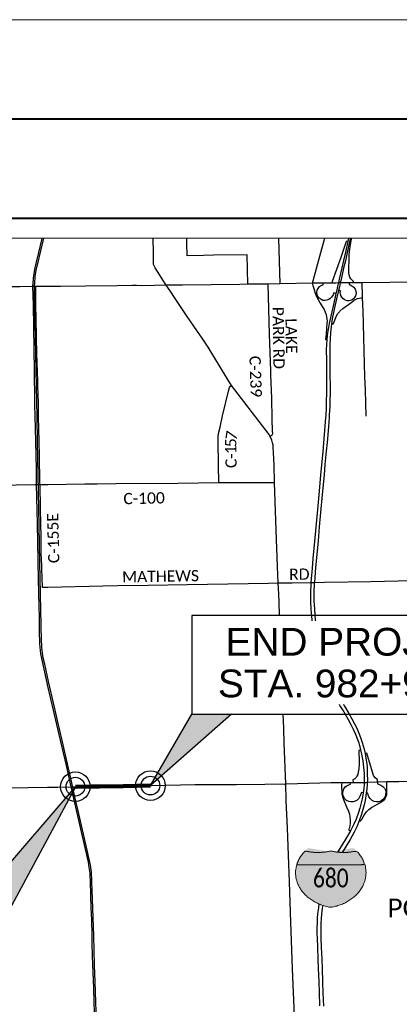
# Paper-space layout 'Title Sheet' of a CAD drawing. Header units: feet. Extents: x 0 to 34, y 0 to 22.
# Tile 15 of 47: x 5.8 to 7.7, y 17 to 22. Entities that reach past the tile are written whole.
import ezdxf
from ezdxf.enums import TextEntityAlignment as Align

# ---------------------------------------------------------------- set-up
doc = ezdxf.new("R2010")
doc.units = ezdxf.units.FT
doc.header["$MEASUREMENT"] = 0
for name, pattern in [('DGN Style 3', [25.340844, 18.100603, -7.240241]), ('OhDOT_USTN3', [0.22, 0.165, -0.055]), ('rr2', [0])]:
    doc.linetypes.add(name, pattern=pattern)
for name, color, linetype in [('GM_X_Corporation_Text', 7, 'Continuous'), ('GM_X_County_Road', 3, 'Continuous'), ('GM_X_County_Road_Text', 3, 'Continuous'), ('GM_X_Interchange_Ramps', 1, 'Continuous'), ('GM_X_Interstate_Location', 7, 'Continuous'), ('GM_X_Interstate_Route', 1, 'Continuous'), ('GM_X_Interstate_Shield', 7, 'Continuous'), ('GM_X_Rail_Line', 7, 'rr2'), ('GM_X_State_Route', 1, 'Continuous'), ('GM_X_Unincorporated', 1, 'Continuous'), ('GM_X_Unincorporated_Location', 2, 'Continuous'), ('GM_X_US_Route', 1, 'Continuous'), ('SH_Border', 7, 'Continuous'), ('SH_Data', 7, 'Continuous'), ('SH_Text', 7, 'Continuous')]:
    doc.layers.add(name, color=color, linetype=linetype)
doc.layers.add('SH_Cut_Line', color=7, linetype='OhDOT_USTN3', plot=False)
doc.styles.add('Masked Slanted-Normal LS 0.50', font='ISO_FONTRIGHT.shx', dxfattribs={"height": 0.14})
doc.styles.add('Style-Calibri Light', font='calibril.ttf')

# ---------------------------------------------------------------- blocks, each defined once
blk = doc.blocks.new('Unicorp')
at = {"layer": 'GM_X_Unincorporated'}
for radius in [393, 249]:
    blk.add_circle((0, 0), radius, dxfattribs=at)

psp = doc.layouts.new('Title Sheet')

# ---------------------------------------------------------------- hatches: boundary and pattern name
at = {"layer": 'GM_X_Interstate_Shield', "linetype": 'Continuous', "lineweight": 0, "extrusion": (0, 0, -1)}
h = psp.add_hatch(color=1, dxfattribs=at)
edge = h.paths.add_edge_path()
edge.add_ellipse((-7.4133, 17.7015), major_axis=(-0.2219, 0), ratio=0.8, start_angle=193.2104, end_angle=218.331)
edge.add_ellipse((-7.304, 17.9814), major_axis=(-0.2219, 0), ratio=0.8, start_angle=73.0091, end_angle=106.9909, ccw=False)
edge.add_ellipse((-7.4337, 17.9814), major_axis=(-0.2219, 0), ratio=0.8, start_angle=73.0091, end_angle=106.9909, ccw=False)
edge.add_ellipse((-7.3245, 17.7015), major_axis=(-0.2219, 0), ratio=0.8, start_angle=321.669, end_angle=346.7896)
edge.add_line((-7.5405, 17.7421), (-7.1972, 17.7421))
at = {"layer": 'GM_X_Interstate_Shield', "lineweight": 0}
h = psp.add_hatch(color=5, dxfattribs=at)
edge = h.paths.add_edge_path()
edge.add_ellipse((7.4133, 17.7015), major_axis=(0.2219, 0), ratio=0.8, start_angle=166.7896, end_angle=258.463)
edge.add_ellipse((7.3245, 17.7015), major_axis=(0.2219, 0), ratio=0.8, start_angle=281.537, end_angle=373.2104)
edge.add_line((7.5405, 17.7421), (7.1972, 17.7421))
at = {"layer": 'SH_Text'}
psp.add_hatch(color=256, dxfattribs=at).paths.add_polyline_path([(6.8683, 18.5003), (6.4591, 18.1409), (6.6683, 18.5003)])
at = {"layer": 'SH_Text', "extrusion": (0, 0, -1)}
psp.add_hatch(color=256, dxfattribs=at).paths.add_polyline_path([(-5.5481, 17.5171), (-6.0806, 18.1354), (-5.7481, 17.5171)])

# ---------------------------------------------------------------- linework, layer by layer
at = {"layer": 'GM_X_County_Road', "ltscale": 0.002}
for p, q in [((7.1139, 20.6696), (7.107, 20.9)), ((6.9509, 20.6674), (6.9472, 20.8155)), ((7.5261, 20.6741), (7.5275, 20.6082)), ((5.875, 20.1668), (5.8743, 20.2145)), ((5.6287, 19.6541), (5.8753, 19.6576)), ((5.9022, 19.658), (5.902, 19.6679)), ((7.04, 19.6679), (7.0848, 19.6678)), ((5.9095, 19.2651), (5.9102, 19.234)), ((7.055, 19.1614), (7.1039, 19.1623)), ((7.1039, 19.1623), (7.1747, 19.1632)), ((6.06, 18.1351), (6.0352, 18.2425))]:
    psp.add_line(p, q, dxfattribs=at)
at = {"layer": 'GM_X_County_Road', "ltscale": 0.002, "flags": 128}
for points in [[(5.8665, 20.6553), (5.8688, 20.6925), (5.8698, 20.7005), (5.8709, 20.7083), (5.8745, 20.7316), (5.8783, 20.7508), (5.8815, 20.7652), (5.8963, 20.8269), (5.9112, 20.8909), (5.9134, 20.9)], [(6.5387, 20.6623), (6.4835, 20.7503), (6.4754, 20.7664), (6.4741, 20.8541), (6.4737, 20.8687), (6.4729, 20.9)], [(6.6452, 20.8106), (6.6431, 20.8719), (6.6428, 20.9)], [(7.276, 20.6719), (7.3232, 20.8451), (7.3383, 20.9)], [(6.9472, 20.8155), (6.7767, 20.8132), (6.7262, 20.8123), (6.6452, 20.8106)], [(5.8743, 20.2145), (5.8741, 20.2287), (5.8695, 20.5635), (5.8665, 20.6553)], [(5.8847, 20.4115), (5.8832, 20.4841), (5.8808, 20.5692), (5.8816, 20.6554)], [(7.1006, 19.2425), (7.0986, 19.2927), (7.0953, 19.381), (7.0848, 19.6678), (7.0825, 19.756), (7.0801, 19.8198), (7.0788, 19.8423), (7.0774, 19.8568), (7.0756, 19.8683), (7.0711, 19.8819), (7.0622, 19.9029), (7.0577, 19.9099), (7.0418, 19.9325), (6.8688, 20.1569), (6.846, 20.1917), (6.7495, 20.3497), (6.72, 20.3958), (6.6938, 20.434), (6.6443, 20.5053), (6.5813, 20.6), (6.5615, 20.6294), (6.5387, 20.6623)], [(7.0665, 20.2305), (7.0598, 20.4154), (7.0531, 20.6682)], [(7.5275, 20.6082), (7.5277, 20.5988), (7.5304, 20.5326), (7.5325, 20.4662), (7.5343, 20.4004), (7.5361, 20.3337), (7.5378, 20.2668), (7.5392, 20.201), (7.5416, 20.1348), (7.5432, 20.0684), (7.5456, 20.0021)], [(5.8906, 20.1773), (5.8895, 20.2254), (5.8866, 20.3168), (5.8849, 20.3983), (5.8847, 20.4115)], [(7.0755, 19.9261), (7.0739, 19.9888), (7.0707, 20.0937), (7.0672, 20.2099), (7.0665, 20.2305)], [(5.8754, 20.143), (5.8754, 20.144), (5.875, 20.1668)], [(5.8852, 19.6578), (5.8839, 19.7341), (5.8826, 19.8051), (5.8809, 19.8744), (5.8791, 19.9427), (5.8784, 20.0006), (5.8767, 20.0603), (5.8757, 20.1187), (5.8754, 20.143)], [(5.8913, 20.1433), (5.8913, 20.1443), (5.8906, 20.1773)], [(5.902, 19.6679), (5.8991, 19.8055), (5.8984, 19.8736), (5.8969, 19.9393), (5.895, 19.9993), (5.894, 20.061), (5.8921, 20.1212), (5.8913, 20.1433)], [(6.8041, 19.6676), (6.8029, 19.7545), (6.8011, 19.8793), (6.8009, 19.8964), (6.8027, 19.9145), (6.8102, 19.9467), (6.8234, 20.0034), (6.8551, 20.1344), (6.8587, 20.1473), (6.8635, 20.1533), (6.8688, 20.1569)], [(7.0622, 19.9029), (7.0687, 19.9057), (7.0737, 19.9086), (7.0755, 19.9112), (7.0758, 19.9146), (7.0755, 19.9261)], [(5.8753, 19.6576), (5.8852, 19.6578), (5.9022, 19.658), (5.9414, 19.6587)], [(5.893, 19.2746), (5.8892, 19.46), (5.8878, 19.5268), (5.8869, 19.5929), (5.8852, 19.6578)], [(5.9095, 19.2651), (5.9086, 19.3286), (5.9075, 19.3935), (5.9062, 19.4603), (5.905, 19.5353), (5.9022, 19.658)], [(5.9414, 19.6587), (6.1276, 19.662), (6.1903, 19.6622), (6.2843, 19.6628), (6.5972, 19.6655), (6.8041, 19.6676), (6.8964, 19.668), (7.04, 19.6679)], [(6.0352, 18.2425), (6.0059, 18.3695), (5.9627, 18.5499), (5.9436, 18.6349), (5.9071, 18.8056), (5.9014, 18.8558), (5.8999, 18.9214), (5.8989, 18.9848), (5.8971, 19.0476), (5.8964, 19.1111), (5.8942, 19.1865), (5.8932, 19.2648), (5.893, 19.2746)], [(5.9102, 19.234), (5.9124, 19.1408), (5.9421, 19.1413)], [(7.1067, 19.1053), (7.1039, 19.1623), (7.1006, 19.2425)], [(5.9421, 19.1413), (6.219, 19.1467), (6.2935, 19.1483), (6.448, 19.1502), (6.6438, 19.1537), (7.055, 19.1614)], [(7.1747, 19.1632), (7.2688, 19.1644), (7.2776, 19.1645), (7.286, 19.1648), (7.3363, 19.166), (7.5705, 19.1697), (7.7774, 19.1745)], [(7.1108, 18.9976), (7.1086, 19.0673), (7.1067, 19.1053)], [(7.1657, 17.4999), (7.1656, 17.5038), (7.16, 17.6561), (7.1552, 17.7901), (7.1536, 17.8352), (7.15, 17.9257), (7.1445, 18.0651), (7.1419, 18.1497), (7.1343, 18.3552), (7.1317, 18.4308), (7.129, 18.5003)], [(6.161, 17.5062), (6.1607, 17.5157), (6.1582, 17.5977), (6.1547, 17.699), (6.1507, 17.7292), (6.1464, 17.7554), (6.1115, 17.9074), (6.06, 18.1351)], [(6.1773, 17.0012), (6.1755, 17.0482), (6.1729, 17.1206), (6.171, 17.1986), (6.1677, 17.2809), (6.1655, 17.3485), (6.1644, 17.4009), (6.161, 17.5062)], [(7.2355, 15.644), (7.2296, 15.7865), (7.221, 16.0207), (7.2161, 16.1463), (7.2108, 16.2951), (7.2062, 16.4071), (7.2013, 16.5495), (7.198, 16.6414), (7.1865, 16.9427), (7.1835, 17.0204), (7.1809, 17.0984), (7.1763, 17.2177), (7.1711, 17.3599), (7.1657, 17.4999)]]:
    psp.add_lwpolyline(points, dxfattribs=at)
at = {"layer": 'GM_X_Interchange_Ramps', "ltscale": 0.002}
for p, q in [((7.3947, 20.621), (7.3847, 20.6231)), ((7.3724, 20.4683), (7.3815, 20.4673))]:
    psp.add_line(p, q, dxfattribs=at)
at = {"layer": 'GM_X_Interchange_Ramps', "ltscale": 0.002, "flags": 128}
for points in [[(7.4837, 20.674), (7.4837, 20.6816), (7.4764, 20.688), (7.47, 20.6947), (7.4648, 20.7035), (7.4621, 20.7145), (7.4605, 20.7259), (7.46, 20.7396), (7.4617, 20.7975), (7.4623, 20.8174), (7.4652, 20.8449), (7.4719, 20.8851), (7.4749, 20.9)], [(7.4545, 20.8817), (7.446, 20.8837), (7.4443, 20.8779), (7.4189, 20.8026), (7.3753, 20.6811), (7.3748, 20.6725)], [(7.276, 20.6719), (7.2762, 20.6669), (7.2789, 20.6608), (7.283, 20.6449), (7.2906, 20.6221), (7.2971, 20.6061), (7.316, 20.5712), (7.3259, 20.5554), (7.335, 20.5397), (7.3411, 20.5263), (7.3447, 20.5148), (7.3478, 20.5031), (7.3492, 20.4906), (7.3499, 20.4824), (7.3495, 20.4672), (7.348, 20.4469), (7.3448, 20.4155), (7.3427, 20.3883), (7.3493, 20.3885)], [(7.3847, 20.6231), (7.38, 20.6142), (7.3727, 20.6025), (7.3658, 20.5957), (7.3582, 20.59), (7.3495, 20.5861), (7.3395, 20.5847), (7.3295, 20.5857), (7.3197, 20.5898), (7.3105, 20.5961), (7.3046, 20.6039), (7.3005, 20.6127), (7.2991, 20.6264), (7.3007, 20.6364), (7.3051, 20.6459), (7.3127, 20.6557), (7.3232, 20.6618), (7.3304, 20.6645), (7.3305, 20.6719)], [(7.4612, 20.6739), (7.4612, 20.6659), (7.4674, 20.6639), (7.4757, 20.6595), (7.4849, 20.6522), (7.4922, 20.6426), (7.4958, 20.6318), (7.4965, 20.6196), (7.4938, 20.6084), (7.4891, 20.6004), (7.4831, 20.5933), (7.4764, 20.589), (7.4686, 20.5853), (7.4597, 20.5833), (7.4507, 20.5841), (7.4423, 20.5865), (7.4356, 20.5902), (7.4293, 20.5949), (7.4242, 20.602), (7.4201, 20.6098), (7.4176, 20.618), (7.4164, 20.6261), (7.4174, 20.6345), (7.4082, 20.6361)], [(7.4847, 20.5857), (7.4865, 20.587), (7.4968, 20.5923), (7.5035, 20.5945), (7.5142, 20.5972), (7.5222, 20.5986), (7.5277, 20.5988)], [(7.3815, 20.4673), (7.3821, 20.4692), (7.3884, 20.4861), (7.3961, 20.5044), (7.405, 20.5197), (7.4125, 20.5287), (7.4148, 20.5315), (7.4298, 20.5445), (7.4574, 20.5657), (7.4847, 20.5857)], [(7.5193, 18.3218), (7.5101, 18.3184), (7.5106, 18.2993), (7.5116, 18.2774), (7.5114, 18.2497), (7.5099, 18.2259), (7.5072, 18.2079), (7.5046, 18.1966), (7.501, 18.1879), (7.4961, 18.181), (7.4898, 18.1756), (7.4839, 18.1719), (7.4808, 18.1707), (7.4813, 18.1566)], [(7.6042, 18.1593), (7.6042, 18.1719), (7.6005, 18.1738), (7.5931, 18.1796), (7.5889, 18.185), (7.5851, 18.1923), (7.5804, 18.2034), (7.5542, 18.2926), (7.5508, 18.304), (7.5418, 18.3026)], [(7.5122, 17.9638), (7.5178, 17.9609), (7.5233, 17.9691), (7.5319, 17.9834), (7.5404, 17.9975), (7.549, 18.0079), (7.5601, 18.02), (7.5738, 18.0306), (7.6162, 18.0541), (7.6319, 18.0637), (7.6411, 18.0732), (7.6471, 18.0833), (7.6508, 18.0957), (7.6522, 18.1089), (7.6522, 18.1508), (7.6517, 18.1608)], [(7.6042, 18.1593), (7.6043, 18.1497), (7.609, 18.1484), (7.6217, 18.1427), (7.6321, 18.1358), (7.6394, 18.1272), (7.6443, 18.1179), (7.6461, 18.1082), (7.6456, 18.0965), (7.6429, 18.0862), (7.6381, 18.0771), (7.6305, 18.0685), (7.6206, 18.0629), (7.6093, 18.0592), (7.599, 18.059), (7.588, 18.0605), (7.5772, 18.0658), (7.5684, 18.0738), (7.5608, 18.084), (7.5568, 18.0937), (7.5556, 18.1023), (7.5477, 18.1031)], [(7.4237, 18.1559), (7.4232, 18.1433), (7.4241, 18.0989), (7.4272, 18.0844), (7.4326, 18.0706), (7.4486, 18.0334), (7.458, 18.0118), (7.4627, 17.9971), (7.4652, 17.9829), (7.4661, 17.9674), (7.466, 17.9512), (7.4646, 17.9379), (7.4615, 17.9247), (7.4582, 17.9183), (7.4679, 17.9131)], [(7.5324, 18.1046), (7.5235, 18.1058), (7.5161, 18.0866), (7.5098, 18.0765), (7.5012, 18.0676), (7.4916, 18.0617), (7.4813, 18.0586), (7.47, 18.0585), (7.4596, 18.0612), (7.4482, 18.0666), (7.44, 18.0745), (7.4338, 18.0841), (7.4304, 18.0938), (7.4296, 18.1047), (7.4307, 18.1145), (7.4351, 18.1249), (7.4421, 18.134), (7.4498, 18.1403), (7.4591, 18.1456), (7.4689, 18.1482), (7.4687, 18.1566)]]:
    psp.add_lwpolyline(points, dxfattribs=at)
at = {"layer": 'GM_X_Interstate_Route', "flags": 128}
for points in [[(7.4585, 20.9), (7.4545, 20.8817), (7.4422, 20.8287), (7.433, 20.7871), (7.424, 20.7491), (7.4113, 20.6934), (7.4069, 20.6733), (7.4065, 20.6713), (7.4031, 20.6559), (7.399, 20.6378), (7.3947, 20.621), (7.3889, 20.5948), (7.3788, 20.5504), (7.3672, 20.4988), (7.3607, 20.4696), (7.3569, 20.4492), (7.3528, 20.4221), (7.3493, 20.3885), (7.3472, 20.3619), (7.3463, 20.3374), (7.3468, 20.2831), (7.3472, 20.2106), (7.3478, 20.1499), (7.3454, 20.0464), (7.3432, 20.0041), (7.3426, 19.9953), (7.3396, 19.952), (7.3317, 19.8659), (7.3279, 19.8233), (7.322, 19.7569), (7.3174, 19.7046), (7.3082, 19.6054), (7.3001, 19.5142), (7.2935, 19.4424), (7.2871, 19.3708), (7.2789, 19.2851), (7.2746, 19.2372), (7.2688, 19.1644), (7.268, 19.1548), (7.2664, 19.1163), (7.2666, 19.0681), (7.2687, 19.0303), (7.2708, 18.9953), (7.2748, 18.9601), (7.2799, 18.924), (7.2873, 18.8829), (7.2957, 18.8434), (7.3051, 18.8066), (7.3151, 18.7719), (7.3251, 18.7413), (7.3394, 18.702), (7.3498, 18.677), (7.3644, 18.6427), (7.3817, 18.6069), (7.399, 18.5732), (7.4184, 18.5383), (7.4344, 18.5119), (7.4411, 18.5008), (7.4564, 18.4736), (7.4704, 18.4493), (7.4816, 18.4258), (7.4931, 18.4008), (7.501, 18.3809), (7.5097, 18.356), (7.5193, 18.3218), (7.5245, 18.3001), (7.5304, 18.2654), (7.5345, 18.2336), (7.5373, 18.2019), (7.5378, 18.1692), (7.5372, 18.1571), (7.5367, 18.1468), (7.5366, 18.1458), (7.535, 18.1257), (7.5324, 18.1046), (7.5273, 18.0743), (7.5228, 18.0535), (7.5154, 18.0277), (7.5084, 18.0048), (7.4962, 17.9723), (7.4853, 17.9473), (7.4679, 17.9131), (7.4467, 17.8767), (7.4227, 17.8369), (7.4032, 17.8056)], [(7.468, 20.9), (7.4637, 20.8801), (7.4515, 20.8271), (7.4423, 20.7855), (7.4332, 20.7475), (7.4206, 20.6917), (7.4166, 20.6735), (7.4123, 20.6542), (7.4082, 20.6361), (7.3975, 20.5937), (7.388, 20.5488), (7.3878, 20.5478), (7.3758, 20.4928), (7.3724, 20.4683), (7.3701, 20.4511), (7.3668, 20.4254), (7.3651, 20.3897), (7.3645, 20.3644), (7.3648, 20.3384), (7.3646, 20.2859), (7.3645, 20.2131), (7.3652, 20.1524), (7.3632, 20.0492), (7.3613, 20.0102), (7.3604, 19.9957), (7.3572, 19.9492), (7.3498, 19.8699), (7.346, 19.8256), (7.3393, 19.7594), (7.3347, 19.7071), (7.3255, 19.6079), (7.3175, 19.5168), (7.3109, 19.4449), (7.3045, 19.3734), (7.2962, 19.2877), (7.292, 19.2398), (7.286, 19.1648), (7.2854, 19.1574), (7.2837, 19.1189), (7.2839, 19.0707), (7.286, 19.0328), (7.2882, 18.9978), (7.2921, 18.9626), (7.2974, 18.927), (7.3046, 18.8855), (7.3135, 18.8457), (7.3229, 18.8092), (7.3326, 18.7758), (7.3439, 18.7414), (7.3566, 18.7066), (7.3683, 18.6784), (7.384, 18.6436), (7.4013, 18.6069), (7.4179, 18.5766), (7.4382, 18.5411), (7.4591, 18.5047), (7.4755, 18.4774), (7.4887, 18.4521), (7.4999, 18.4297), (7.5099, 18.4057), (7.5186, 18.383), (7.527, 18.3586), (7.5367, 18.3244), (7.5418, 18.3026), (7.5461, 18.2792), (7.549, 18.2603), (7.5517, 18.2351), (7.5527, 18.2003), (7.5532, 18.1676), (7.5527, 18.1575), (7.552, 18.1452), (7.5504, 18.1242), (7.5477, 18.1031), (7.5416, 18.0659), (7.5367, 18.0433), (7.5311, 18.0203), (7.5244, 17.9964), (7.5122, 17.9638), (7.4997, 17.9336), (7.4867, 17.9066), (7.4663, 17.8698), (7.4426, 17.8314), (7.4261, 17.804)], [(7.3091, 17.5447), (7.3062, 17.5247), (7.3021, 17.4947), (7.3006, 17.4729), (7.2996, 17.4489), (7.299, 17.4238), (7.2991, 17.3956), (7.2996, 17.3727), (7.3013, 17.3273), (7.3036, 17.2669), (7.3052, 17.2205), (7.3077, 17.1518), (7.3097, 17.0981), (7.3123, 17.0305)], [(7.328, 17.5376), (7.3259, 17.5235), (7.3218, 17.4936), (7.3203, 17.4717), (7.3194, 17.4477), (7.3187, 17.4227), (7.3189, 17.3944), (7.3194, 17.3715), (7.321, 17.3261), (7.3233, 17.2657), (7.325, 17.2194), (7.3274, 17.1506), (7.3294, 17.097), (7.332, 17.0294)]]:
    psp.add_lwpolyline(points, dxfattribs=at)
at = {"layer": 'GM_X_Interstate_Shield', "color": 1, "linetype": 'Continuous', "lineweight": 0}
psp.add_rational_spline([(7.1972, 17.7421), (7.2085, 17.7806), (7.2391, 17.8116), (7.304, 17.7958), (7.3689, 17.8116), (7.4337, 17.7958), (7.4986, 17.8116), (7.5292, 17.7806), (7.5405, 17.7421), (7.3689, 17.7421), (7.1972, 17.7421)], [1, 0.976067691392, 1, 0.956351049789, 1, 0.956351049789, 1, 0.976067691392, 1, 1, 1], degree=2, knots=[0, 0, 0, 0.2, 0.2, 0.4, 0.4, 0.6, 0.6, 0.8, 0.8, 1, 1, 1], dxfattribs=at)
at = {"layer": 'GM_X_Interstate_Shield', "color": 5, "lineweight": 0}
psp.add_rational_spline([(7.1972, 17.7421), (7.145, 17.5641), (7.3689, 17.5275), (7.5928, 17.5641), (7.5405, 17.7421), (7.3689, 17.7421), (7.1972, 17.7421)], [1, 0.696705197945, 1, 0.696705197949, 1, 1, 1], degree=2, knots=[0, 0, 0, 0.333333, 0.333333, 0.666667, 0.666667, 1, 1, 1], dxfattribs=at)
at = {"layer": 'GM_X_Rail_Line', "ltscale": 3.78788e-07, "flags": 128}
psp.add_lwpolyline([(6.3689, 14.1), (6.3682, 14.133), (6.3662, 14.2084), (6.3652, 14.2635), (6.3632, 14.3455), (6.3624, 14.3817), (6.361, 14.4371), (6.3599, 14.4858), (6.357, 14.622), (6.3547, 14.7161), (6.3533, 14.7772), (6.3497, 14.9176), (6.3487, 14.9789), (6.3476, 15.0188), (6.347, 15.0442), (6.3448, 15.1414), (6.3424, 15.2441), (6.3394, 15.3745), (6.3374, 15.4586), (6.3365, 15.477), (6.3356, 15.488), (6.3347, 15.4969), (6.3335, 15.5063), (6.3322, 15.5153), (6.3303, 15.525), (6.3273, 15.5394), (6.3243, 15.5514), (6.3212, 15.5614), (6.3179, 15.5713), (6.3117, 15.5885), (6.3036, 15.6088), (6.2915, 15.6371), (6.2729, 15.6826), (6.2509, 15.737), (6.2419, 15.7619), (6.2384, 15.7729), (6.2355, 15.7838), (6.2331, 15.7932), (6.2294, 15.8112), (6.2271, 15.8263), (6.2259, 15.8369), (6.2247, 15.8481), (6.224, 15.8594), (6.2224, 15.8804), (6.221, 15.8999), (6.2151, 16.1313), (6.2103, 16.2588), (6.2087, 16.3074), (6.2044, 16.4399), (6.2001, 16.5744), (6.1969, 16.6729), (6.1895, 16.8901), (6.1857, 17.0016), (6.1805, 17.1517), (6.1777, 17.2365), (6.173, 17.3838), (6.1696, 17.4747), (6.1666, 17.5711), (6.1637, 17.6544), (6.1628, 17.6761), (6.1619, 17.6898), (6.161, 17.7043), (6.1598, 17.7167), (6.1581, 17.7282), (6.156, 17.7411), (6.1537, 17.7546), (6.1492, 17.7763), (6.1397, 17.8159), (6.0934, 18.0198), (6.0769, 18.0916), (6.0626, 18.1546), (6.0136, 18.3679), (5.9909, 18.4688), (5.9702, 18.5575), (5.9455, 18.6662), (5.9257, 18.7527), (5.9188, 18.7843), (5.9148, 18.8077), (5.9127, 18.8252), (5.9114, 18.8374), (5.9105, 18.8506), (5.9097, 18.8685), (5.9016, 19.2649), (5.8963, 19.539), (5.8894, 19.8735), (5.887, 19.9995), (5.8822, 20.2321), (5.8789, 20.3985), (5.8745, 20.6022), (5.8742, 20.6494), (5.8746, 20.6604), (5.8752, 20.6717), (5.876, 20.6837), (5.8772, 20.6943), (5.8785, 20.7054), (5.8797, 20.7159), (5.8814, 20.7268), (5.8835, 20.7383), (5.8865, 20.7532), (5.8907, 20.7715), (5.9212, 20.9)], dxfattribs=at)
at = {"layer": 'GM_X_State_Route', "ltscale": 0.002, "flags": 128}
psp.add_lwpolyline([(7.7966, 20.6779), (7.6663, 20.6755), (7.5261, 20.6741), (7.5049, 20.674), (7.4837, 20.674), (7.4612, 20.6739), (7.4166, 20.6735), (7.4112, 20.6735), (7.4069, 20.6733), (7.3943, 20.6729), (7.3894, 20.6727), (7.3748, 20.6725), (7.3305, 20.6719), (7.276, 20.6719), (7.1139, 20.6696), (7.0531, 20.6682), (6.9509, 20.6674), (6.9095, 20.6664), (6.6205, 20.6632), (6.6085, 20.6631), (6.5985, 20.663), (6.5885, 20.6629), (6.5387, 20.6623), (6.4789, 20.6615), (6.4121, 20.6598), (6.3891, 20.6602), (6.3692, 20.6605), (6.2906, 20.6588), (6.1319, 20.658), (6.0047, 20.6564), (5.8816, 20.6554), (5.8665, 20.6553), (5.8011, 20.6538), (5.7323, 20.6539)], dxfattribs=at)
at = {"layer": 'GM_X_Unincorporated_Location'}
psp.add_point((7.1401, 18.1454), dxfattribs=at)
at = {"layer": 'GM_X_US_Route', "ltscale": 0.002, "flags": 128}
psp.add_lwpolyline([(5.6612, 18.1296), (5.8401, 18.1321), (5.9407, 18.1333), (5.9914, 18.1337), (6.06, 18.1351), (6.0701, 18.1352), (6.1604, 18.1366), (6.2015, 18.1372), (6.2115, 18.1374), (6.3218, 18.1386), (6.392, 18.1395), (6.6838, 18.1458), (6.7703, 18.1457), (6.8298, 18.1461), (6.8927, 18.1468), (7.0364, 18.1485), (7.1419, 18.1497), (7.2013, 18.1513), (7.3698, 18.1557), (7.4237, 18.1559), (7.4687, 18.1566), (7.4813, 18.1566), (7.5287, 18.157), (7.5372, 18.1571), (7.5448, 18.1572), (7.5527, 18.1575), (7.6042, 18.1593), (7.6517, 18.1608), (7.6619, 18.161), (7.7126, 18.1621), (7.9155, 18.1666)], dxfattribs=at)
at = {"layer": 'SH_Border', "color": 7, "linetype": 'Continuous', "lineweight": 40, "flags": 128}
psp.add_lwpolyline([(1.5, 21.5), (33.5, 21.5), (33.5, 0.5), (1.5, 0.5)], close=True, dxfattribs=at)
at = {"layer": 'SH_Cut_Line', "color": 7, "linetype": 'DGN Style 3', "lineweight": 0, "flags": 128}
psp.add_lwpolyline([(0, 0), (34, 0), (34, 22), (0, 22)], close=True, dxfattribs=at)
at = {"layer": 'SH_Data', "color": 7, "linetype": 'Continuous', "lineweight": 40}
psp.add_line((2, 21), (9, 21), dxfattribs=at)
at = {"layer": 'SH_Data', "color": 7, "linetype": 'Continuous', "lineweight": 0}
psp.add_line((2.1, 20.9), (8.9, 20.9), dxfattribs=at)
at = {"layer": 'SH_Data', "lineweight": 106}
psp.add_lwpolyline([(6.0806, 18.1354), (6.1604, 18.1366), (6.2015, 18.1372), (6.3218, 18.1386), (6.392, 18.1395), (6.4591, 18.1409)], dxfattribs=at)
at = {"layer": 'SH_Text', "flags": 128}
for points in [[(6.8683, 18.5003), (6.4591, 18.1409), (6.6683, 18.5003)], [(5.5481, 17.5171), (6.0806, 18.1354), (5.7481, 17.5171)]]:
    psp.add_lwpolyline(points, close=True, dxfattribs=at)

# ---------------------------------------------------------------- block references
at = {"layer": 'GM_X_Unincorporated', "xscale": 0.0001893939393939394, "yscale": 0.0001893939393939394, "zscale": 0.0001893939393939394}
for p in [(6.0806, 18.1354), (6.4591, 18.1409)]:
    psp.add_blockref('Unicorp', p, dxfattribs=at)

# ---------------------------------------------------------------- texts
at = {"layer": 'GM_X_Corporation_Text', "style": 'Style-Calibri Light'}
psp.add_text('POLAND', height=0.0947, rotation=0, dxfattribs=at).set_placement((7.6547, 17.4772))
at = {"layer": 'GM_X_County_Road_Text', "style": 'Style-Calibri Light'}
for s, height, rotation, p in [('PARK RD', 0.05682, 270.9548, (7.0748, 20.5532)), ('LAKE', 0.05682, 271.0381, (7.1401, 20.4948)), ('C-239', 0.05682, 271.9268, (6.9581, 20.3055)), ('7', 0.0568, 80.7593, (6.8924, 19.8785)), ('5', 0.0568, 90.1769, (6.8927, 19.846)), ('1', 0.0568, 90.9888, (6.8933, 19.8112)), ('-', 0.0568, 91.0773, (6.8938, 19.7879)), ('C', 0.0568, 91.1085, (6.8947, 19.7413)), ('C-100', 0.05682, 1.3773, (6.3234, 19.5581)), ('C-155E', 0.05682, 91.5424, (6.0005, 19.2625)), ('MATHEWS', 0.05682, 0.9523, (6.3165, 19.1641)), ('RD', 0.05682, 0.4937, (7.1591, 19.1774))]:
    psp.add_text(s, height=height, rotation=rotation, dxfattribs=at).set_placement(p)
at = {"layer": 'GM_X_Interstate_Location', "style": 'Style-Calibri Light'}
for s in ['-', '.', ',']:
    psp.add_text(s, height=0.000189, dxfattribs=at).set_placement((7.3689, 17.6755), align=Align.MIDDLE_CENTER)
psp.add_text('680', height=0.000189, rotation=0, dxfattribs=at).set_placement((7.311, 17.6362))
at = {"layer": 'GM_X_Interstate_Shield', "color": 7, "linetype": 'Continuous', "lineweight": 0, "true_color": 0xffffff, "style": 'Style-Calibri Light', "width": 0.8}
psp.add_attdef('680', text='680', height=0.0947, dxfattribs=at).set_placement((7.3689, 17.6281), align=Align.CENTER)

# ---------------------------------------------------------------- next in the draw order: texts
at = {"layer": 'SH_Text', "insert": (8.2183, 18.9356), "char_height": 0.14, "attachment_point": 3, "rotation": 360, "line_spacing_factor": 0.9, "style": 'Masked Slanted-Normal LS 0.50', "bg_fill": 3, "box_fill_scale": 1.25, "bg_fill_color": 7, "bg_fill_transparency": 0}
psp.add_mtext('{\\fArial|b0|i0|c0|p39;END PROJECT\\PSTA. 982+94.28}', dxfattribs=at)

# ---------------------------------------------------------------- next in the draw order: linework, layer by layer
at = {"layer": 'SH_Text', "flags": 128}
psp.add_lwpolyline([(8.3096, 18.9976), (6.6683, 18.9976), (6.6683, 18.5003), (8.3096, 18.5003)], close=True, dxfattribs=at)

doc.saveas('drawing.dxf')
